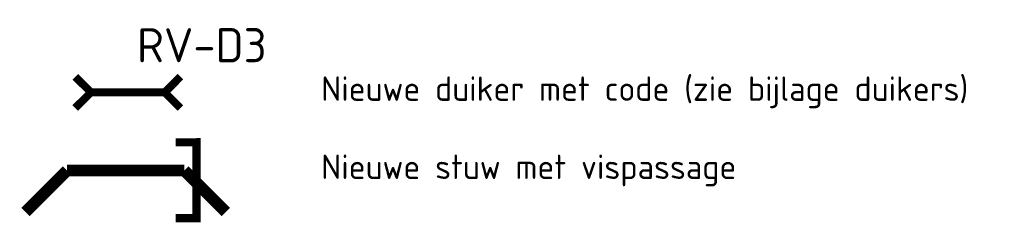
# Model space of a CAD drawing. Header units: metres. Extents: x 200626 to 204849, y 462162 to 463891.
# Tile 4 of 4: x 204597 to 204849, y 462162 to 462214. Entities that reach past the tile are written whole.
import ezdxf

# ---------------------------------------------------------------- set-up
doc = ezdxf.new("R2010")
doc.units = ezdxf.units.M
doc.layers.get('0').update_dxf_attribs({"lineweight": 25})
for name, color, linetype, lineweight in [('N-WE-WH-DUIKER-S', 176, 'Continuous', 25), ('N-WE-WH-STUW-S', 7, 'Continuous', 25), ('X-XX-AL-LEGENDA-T25', 7, 'Continuous', 25), ('X-XX-AL-T35', 7, 'Continuous', 35)]:
    doc.layers.add(name, color=color, linetype=linetype, lineweight=lineweight)
doc.styles.add('NLCS-ISO', font='NLCS-ISO.ttf')
doc.styles.add('NLCS-ISO-M2500-T35', font='NLCS-ISO.ttf', dxfattribs={"height": 8.75})

# ---------------------------------------------------------------- blocks, each defined once
blk = doc.blocks.new('*U21')
at = {"const_width": 1, "flags": 128}
for points in [[(3.87, 3.17), (4.14, 5.99)], [(0, 0), (3.87, 3.17)], [(3.87, 3.17), (6.68, 2.89)], [(-3.44, -2.82), (0, 0)], [(-3.44, -2.82), (-6.25, -2.55)], [(-3.44, -2.82), (-3.72, -5.64)]]:
    blk.add_lwpolyline(points, dxfattribs=at)
blk = doc.blocks.new('*U22')
at = {"const_width": 1, "flags": 128}
for points in [[(-5, 0), (-8.536, -3.536)], [(-5, 0), (5, 0)], [(5, 0), (8.536, -3.536)]]:
    blk.add_lwpolyline(points, dxfattribs=at)

msp = doc.modelspace()

# ---------------------------------------------------------------- linework, layer by layer
at = {"layer": 'N-WE-WH-STUW-S', "color": 251, "const_width": 2.1, "flags": 128}
msp.add_lwpolyline([(204637.26, 462182.85), (204642.56, 462182.88), (204642.56, 462163.46), (204637.26, 462163.44)], dxfattribs=at)

# ---------------------------------------------------------------- block references
at = {"layer": 'N-WE-WH-DUIKER-S', "xscale": 2, "yscale": 2, "zscale": 2, "rotation": 320.6249489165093}
msp.add_blockref('*U21', (204624.45, 462195.66), dxfattribs=at)
at = {"layer": 'N-WE-WH-STUW-S', "xscale": 3, "yscale": 3, "zscale": 3}
msp.add_blockref('*U22', (204624.45, 462175.66), dxfattribs=at)

# ---------------------------------------------------------------- texts
at = {"layer": 'X-XX-AL-LEGENDA-T25', "char_height": 6.25, "attachment_point": 4, "line_spacing_factor": 0.8, "style": 'NLCS-ISO'}
for s, insert in [('Nieuwe duiker met code (zie bijlage duikers)', (204674.45, 462195.66)), ('Nieuwe stuw met vispassage', (204674.45, 462175.66))]:
    msp.add_mtext(s, dxfattribs=dict(at, insert=insert))

# ---------------------------------------------------------------- next in the draw order: texts
at = {"layer": 'X-XX-AL-T35', "insert": (204627.34, 462212.1, -8.07), "char_height": 8.75, "attachment_point": 1, "style": 'NLCS-ISO-M2500-T35', "bg_fill": 3, "box_fill_scale": 1.1, "bg_fill_color": 256, "bg_fill_transparency": 0}
msp.add_mtext_dynamic_manual_height_columns('RV-D3', width=30.569, gutter_width=43.75, heights=[0], dxfattribs=at)

doc.saveas('drawing.dxf')
